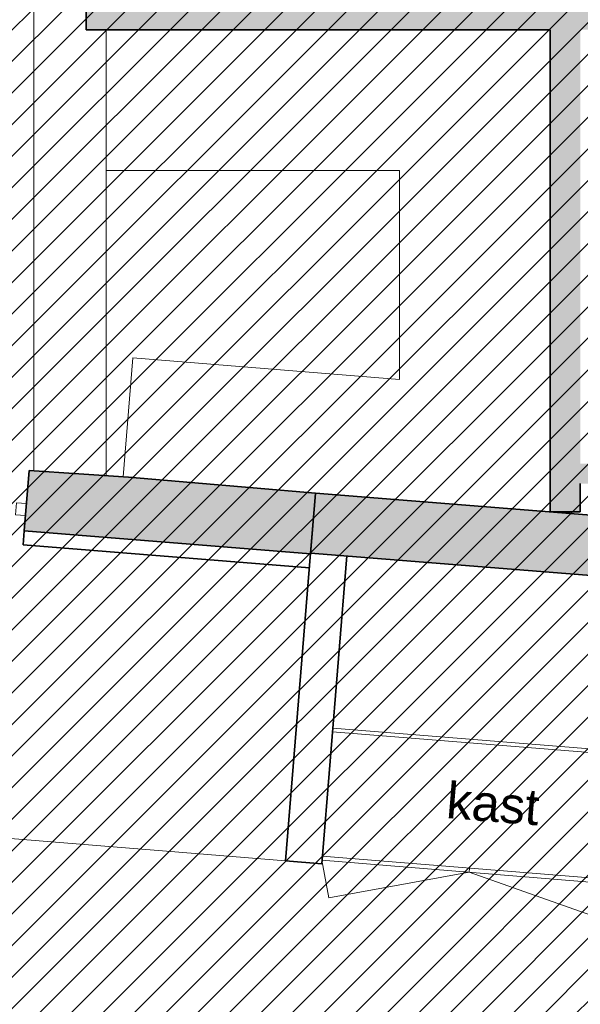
# Model space of a CAD drawing. Header units: millimetres. Extents: x -13022 to 1371524, y -38729 to 632593.
# Tile 11 of 256: x 451552 to 454340, y 574901 to 579801. Entities that reach past the tile are written whole.
import ezdxf

# ---------------------------------------------------------------- set-up
doc = ezdxf.new("R2010")
doc.units = ezdxf.units.MM
doc.header["$LTSCALE"] = 35
for name, color, linetype, lineweight in [('A LIJN 1', 1, 'Continuous', 20), ('A LIJN 2', 2, 'Continuous', 35), ('A LIJN 5', 5, 'Continuous', 13), ('A LIJN 9', 252, 'Continuous', 18)]:
    doc.layers.add(name, color=color, linetype=linetype, lineweight=lineweight)
doc.styles.add('Arial21', font='arial.ttf', dxfattribs={"height": 0.18})

msp = doc.modelspace()

# ---------------------------------------------------------------- hatches: boundary and pattern name
at = {"layer": 'A LIJN 9', "ltscale": 0.1}
h = msp.add_hatch(dxfattribs=at)
h.set_pattern_fill('ANSI31', color=256, scale=35)
h.paths.add_polyline_path([(444741.531, 570000.482), (445305.609, 576950.488), (447882.678, 576741.321), (447954.321, 577553.51), (447948.474, 584420.823), (452689.556, 584420.827), (453132.994, 586074.793), (457663.589, 586074.793), (457663.596, 586207.35), (458763.599, 586207.35), (458763.599, 580393.355), (458988.597, 580393.355), (458988.597, 576496.967), (462476.512, 576204.611), (462711.398, 579224.74), (477094.664, 578057.363), (476853.456, 575069.995), (477168.311, 575044.429), (477176.555, 575145.953), (477719.536, 575101.848), (477711.428, 575002.039), (477863.139, 574989.726), (477863.139, 570000.482)])
h = msp.add_hatch(color=256, dxfattribs=at)
h.dxf.hatch_style = 1
h.paths.add_polyline_path([(455300.3, 584420.833), (451434.669, 584420.824), (451434.665, 584270.828), (454190.77, 584270.834), (454190.402, 581460.357), (451981.616, 581459.657), (451981.494, 581909.644), (451881.488, 581909.616), (451881.656, 581359.643), (454190.391, 581360.361), (454190.193, 579851.494), (451882.114, 579850.74), (451882.144, 579750.739), (454190.181, 579751.497), (454189.868, 577351.445), (454339.862, 577351.426), (454339.881, 577492.356), (455917.968, 577492.152), (455918.048, 577210.379), (456018.054, 577210.408), (456017.627, 578724.597), (455917.621, 578724.57), (455917.941, 577592.152), (454339.893, 577592.354), (454340.175, 579751.54), (456017.337, 579752.068), (456017.307, 579852.068), (454340.186, 579851.537), (454340.324, 580879.676), (456017.017, 580879.537), (456017.032, 580979.535), (454340.335, 580979.673), (454340.469, 582006.864), (456016.712, 582006.717), (456016.712, 582106.715), (454340.48, 582106.861), (454340.618, 583134.066), (456016.376, 583133.957), (456016.391, 583233.955), (454340.629, 583234.079), (454340.764, 584270.834), (455265.059, 584270.836), (455300.293, 584306.07), (455300.281, 584336.2)])
h = msp.add_hatch(color=256, dxfattribs=at)
h.dxf.hatch_style = 1
h.paths.add_polyline_path([(453022.815, 577444.159), (452092.365, 577523.982), (451597.999, 577558.068), (451574.176, 577257.22), (452998.384, 577143.313), (452998.676, 577146.903)])
h.paths.add_polyline_path([(455573.078, 577241.402), (455573.108, 577357.993), (455153.125, 577392.079), (455153.079, 577274.939), (454189.971, 577351.445), (454189.868, 577351.445), (454189.868, 577351.453), (453022.815, 577444.159), (452998.676, 577146.872), (456149.524, 576893.734), (456174.335, 577199.522), (456018.058, 577210.408), (455918.048, 577210.379), (455918.046, 577217.374)])

# ---------------------------------------------------------------- linework, layer by layer
at = {"layer": 'A LIJN 1', "linetype": 'Continuous'}
for p, q in [((451620.777, 584261.494), (451622.058, 577556.408)), ((451982.349, 577531.567), (451981.983, 579750.773)), ((451981.983, 579749.067, 15000.001), (451982.089, 579050.767, 15000.001)), ((451982.089, 579050.767, 15000.001), (453440.051, 579051.251, 15000.001)), ((453439.945, 578010.58, 15000.001), (453440.051, 579051.251, 15000.001)), ((452066.913, 577525.736, 15000.001), (452113.819, 578118.258, 15000.001)), ((452113.819, 578118.258, 15000.001), (453439.945, 578010.58, 15000.001))]:
    msp.add_line(p, q, dxfattribs=at)
at = {"layer": 'A LIJN 2'}
for p, q in [((451882.144, 579750.739, -17276054.382), (451882.114, 579850.74, -17276054.382)), ((451882.144, 579750.739, -17276054.382), (454190.173, 579751.497, -17276054.382)), ((454189.868, 577351.445, -17276054.382), (454190.181, 579751.497, -17276054.382)), ((454339.862, 577351.426, -17276054.382), (454339.881, 577492.356, -17276054.382)), ((454189.868, 577351.445, -17276054.382), (454339.862, 577351.426, -17276054.382)), ((451574.176, 577257.22), (451568.592, 577187.443)), ((451568.592, 577187.443), (452992.722, 577073.545, 15000.001)), ((452874.286, 575614.224, 15000.001), (452998.676, 577146.903, 15000.001)), ((453053.699, 575599.661, 15000.001), (453178.098, 577132.457, -17276054.382)), ((452874.286, 575614.224, 15000.001), (453053.699, 575599.661, 15000.001))]:
    msp.add_line(p, q, dxfattribs=at)
for points, invisible_edges in [([(451574.176, 577257.22, -17276054.382), (451597.934, 577557.246, -17276054.382), (452092.365, 577523.982, -17276054.382)], 14), ([(452998.386, 577143.313, -17276054.382), (451574.176, 577257.22, -17276054.382), (452092.365, 577523.982, -17276054.382)], 14), ([(451597.949, 577558.072, -17276054.382), (452092.365, 577523.982, -17276054.382), (451597.934, 577557.246, -17276054.382)], 2), ([(452092.365, 577523.982, -17276054.382), (453022.815, 577444.159, -17276054.382), (452998.386, 577143.313, -17276054.382)], 12), ([(453022.815, 577444.159, -17276054.382), (455153.079, 577274.939, -17276054.382), (452998.676, 577146.872, -17276054.382)], 2), ([(455153.079, 577274.939, -17276054.382), (456149.524, 576893.734, -17276054.382), (452998.676, 577146.872, -17276054.382)], 13)]:
    msp.add_3dface(points, dxfattribs=dict(at, invisible_edges=invisible_edges))
at = {"layer": 'A LIJN 5', "linetype": 'Continuous'}
for p, q in [((454577.747, 576138.142, -17276054.382), (453107.105, 576257.502, -17276054.382)), ((453108.524, 576275.435, -17276054.382), (456061.832, 576035.742, -17276054.382)), ((450810.352, 575781.733), (452874.286, 575614.224)), ((453055.164, 575617.608, -17276054.382), (456008.441, 575377.917, -17276054.382)), ((453055.164, 575617.608, -17276054.382), (453089.359, 575430.542, -17276054.382)), ((454527.438, 575518.187, -17276054.382), (453056.781, 575637.547, -17276054.382)), ((453787.494, 575558.171, -17276054.382), (453789.111, 575578.11, -17276054.382)), ((453089.359, 575430.542, -17276054.382), (453787.494, 575558.171, -17276054.382)), ((453787.494, 575558.171, -17276054.382), (454461.902, 575319.146, -17276054.382))]:
    msp.add_line(p, q, dxfattribs=at)

# ---------------------------------------------------------------- texts
at = {"layer": 'A LIJN 1', "color": 1, "linetype": 'ByBlock', "style": 'Arial21'}
msp.add_text('kast', height=180, rotation=355.359965, dxfattribs=at).set_placement((453668.72, 575828.696))

# ---------------------------------------------------------------- meshes
at = {"layer": 'A LIJN 5', "linetype": 'Continuous'}
mesh = msp.add_polyface(dxfattribs=at)
corners = [(451530.399, 577337.811, -17276054.382), (451580.234, 577333.767, -17276054.382), (451585.086, 577393.568, -17276054.382), (451535.251, 577397.612, -17276054.382)]
mesh.append_faces([[corners[k] for k in face] for face in [(0, 1, 2, 3)]])

doc.saveas('drawing.dxf')
